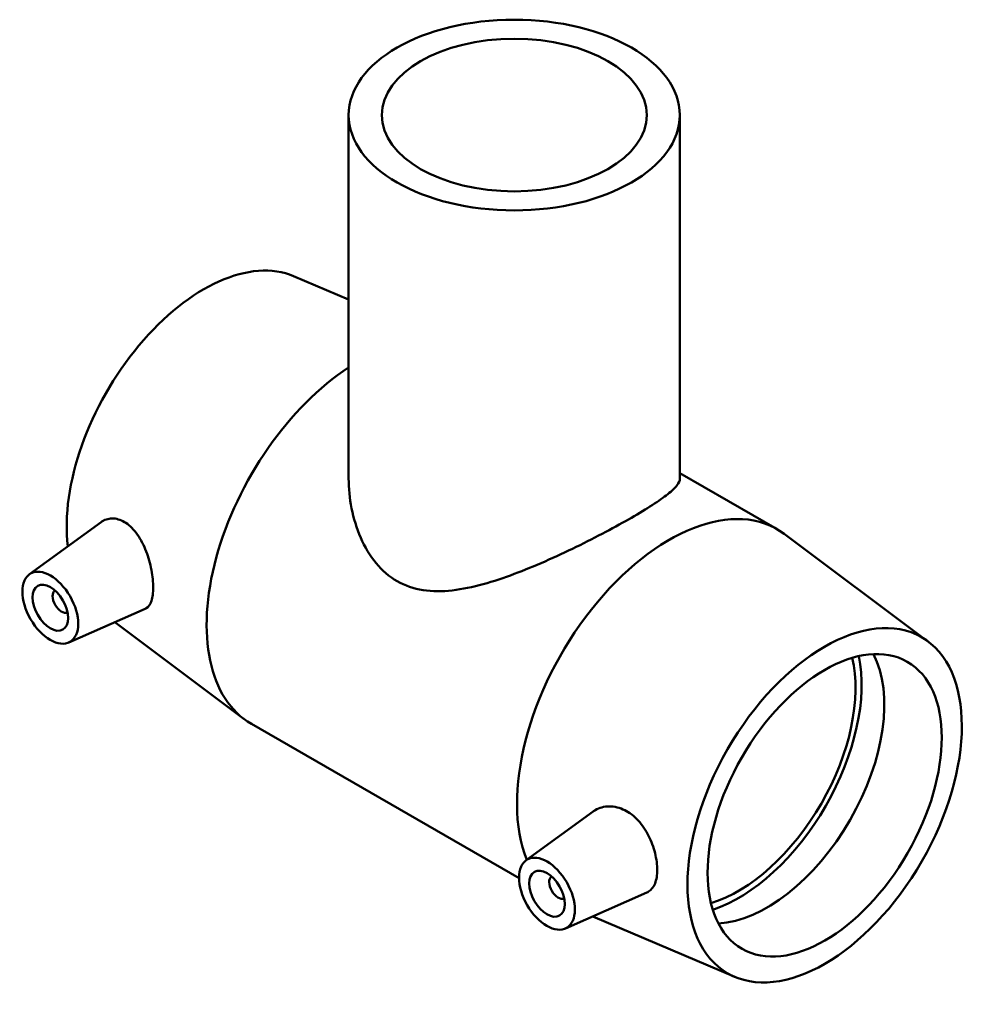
# Model space of a CAD drawing. Header units: millimetres. Extents: x -158 to 1469, y -209 to 1718.
# Tile 8 of 8: x 1287 to 1469, y 1185 to 1372. Entities that reach past the tile are written whole.
import ezdxf

# ---------------------------------------------------------------- set-up
doc = ezdxf.new("R2010")
doc.units = ezdxf.units.MM
doc.layers.add('Visible (ANSI)', color=7, linetype='Continuous', lineweight=50)

msp = doc.modelspace()

# ---------------------------------------------------------------- linework, layer by layer
at = {"layer": 'Visible (ANSI)'}
for p, q in [((1349.961, 1353.663), (1349.961, 1284.517)), ((1412.961, 1353.663), (1412.961, 1284.517)), ((1339.502, 1323.016), (1349.961, 1318.564)), ((1412.961, 1285.548), (1431.444, 1274.904)), ((1289.246, 1266.311), (1302.892, 1276.25)), ((1460.161, 1253.533), (1432.823, 1273.995)), ((1296.717, 1253.337), (1311.286, 1259.764)), ((1305.463, 1257.195), (1330.1, 1238.754)), ((1331.479, 1237.845), (1382.381, 1208.533)), ((1383.716, 1211.91), (1396.444, 1221.18)), ((1391.187, 1198.936), (1406.68, 1205.771)), ((1423.421, 1189.734), (1396.4, 1201.236))]:
    msp.add_line(p, q, dxfattribs=at)
for centre, major_axis, ratio in [((1381.461, 1353.663), (-31.5, 0), 0.5758617), ((1381.461, 1353.663), (-25.2, 0), 0.5758617), ((1293.215, 1259.958), (3.743, -6.499), 0.5780931), ((1293.215, 1259.958), (2.395, -4.16), 0.5780931), ((1440.505, 1222.374), (-18.414, -31.977), 0.5780931), ((1440.505, 1222.374), (-15.72, -27.297), 0.5780931), ((1387.684, 1205.557), (3.743, -6.499), 0.5780931), ((1387.684, 1205.557), (2.395, -4.16), 0.5780931)]:
    msp.add_ellipse(centre, major_axis=major_axis, ratio=ratio, dxfattribs=at)
for centre, major_axis, start_param, end_param in [((1322.418, 1290.376), (18.414, 31.977), 0.0696308, 2.4822379), ((1351.94, 1273.375), (-20.46, -35.53), 3.9933474, 6.2831853), ((1410.983, 1239.375), (20.46, 35.53), 6.2135545, 8.9954392), ((1295.336, 1261.18), (1.198, -2.08), 3.17361, 6.2511679), ((1429.568, 1228.672), (-15.72, -27.297), 0.3538627, 2.78773), ((1424.1, 1231.821), (15.72, 27.297), 3.6881926, 5.7365853), ((1424.1, 1231.821), (16.54, 28.722), 3.7155492, 5.7092287), ((1389.805, 1206.779), (1.198, -2.08), 3.17361, 6.2511679)]:
    msp.add_ellipse(centre, major_axis=major_axis, ratio=0.5780931, start_param=start_param, end_param=end_param, dxfattribs=at)
for points, knots in [([(1412.961, 1284.517), (1412.961, 1284.136), (1412.789, 1283.71), (1412.038, 1282.733), (1411.458, 1282.181), (1409.889, 1280.935), (1408.896, 1280.24), (1406.554, 1278.729), (1405.203, 1277.913), (1402.267, 1276.222), (1400.622, 1275.313), (1397.084, 1273.438), (1395.193, 1272.472), (1391.302, 1270.573), (1389.3, 1269.639), (1385.323, 1267.894), (1383.349, 1267.083), (1379.527, 1265.653), (1377.534, 1264.982), (1373.562, 1263.89), (1371.582, 1263.469), (1367.74, 1263.039), (1365.874, 1263.031), (1362.35, 1263.578), (1360.692, 1264.138), (1357.683, 1265.87), (1356.332, 1267.043), (1354.007, 1269.865), (1353.031, 1271.51), (1351.479, 1275.046), (1350.901, 1276.939), (1350.142, 1280.755), (1349.961, 1282.679), (1349.961, 1284.517)], [2.5533473, 2.5533473, 2.5533473, 2.5533473, 3.1762054, 3.1762054, 3.7990634, 3.7990634, 4.4219215, 4.4219215, 5.0447795, 5.0447795, 5.6676376, 5.6676376, 6.2904956, 6.2904956, 6.9133537, 6.9133537, 7.5362117, 7.5362117, 8.1745486, 8.1745486, 8.8128854, 8.8128854, 9.4512222, 9.4512222, 10.0895591, 10.0895591, 10.7278959, 10.7278959, 11.3662327, 11.3662327, 12.0045696, 12.0045696, 12.6429064, 12.6429064, 12.6429064, 12.6429064]), ([(1302.893, 1276.25), (1302.968, 1276.305), (1303.045, 1276.357), (1303.728, 1276.779), (1304.479, 1276.98), (1306.048, 1276.875), (1306.864, 1276.568), (1308.358, 1275.571), (1309.125, 1274.797), (1310.455, 1272.895), (1311.02, 1271.768), (1311.875, 1269.554), (1312.225, 1268.319), (1312.683, 1265.926), (1312.793, 1264.769), (1312.793, 1262.835), (1312.683, 1261.938), (1312.225, 1260.569), (1311.875, 1260.096), (1311.398, 1259.818), (1311.343, 1259.79), (1311.286, 1259.765)], [2.0195737, 2.0195737, 2.0195737, 2.0195737, 2.063622, 2.063622, 2.4062661, 2.4062661, 2.7489102, 2.7489102, 3.1103429, 3.1103429, 3.4717755, 3.4717755, 3.8266849, 3.8266849, 4.1815943, 4.1815943, 4.5365037, 4.5365037, 4.8914132, 4.8914132, 4.9359839, 4.9359839, 4.9359839, 4.9359839]), ([(1396.444, 1221.179), (1396.583, 1221.281), (1396.727, 1221.375), (1397.624, 1221.896), (1398.557, 1222.16), (1400.522, 1222.165), (1401.553, 1221.904), (1403.362, 1220.998), (1404.258, 1220.319), (1405.827, 1218.618), (1406.501, 1217.596), (1407.534, 1215.552), (1407.962, 1214.39), (1408.52, 1212.12), (1408.652, 1211.011), (1408.652, 1209.133), (1408.52, 1208.236), (1407.962, 1206.807), (1407.534, 1206.272), (1406.911, 1205.883), (1406.798, 1205.823), (1406.679, 1205.772)], [2.0721912, 2.0721912, 2.0721912, 2.0721912, 2.1425029, 2.1425029, 2.5039355, 2.5039355, 2.8653682, 2.8653682, 3.2080123, 3.2080123, 3.5506564, 3.5506564, 3.8952399, 3.8952399, 4.2398233, 4.2398233, 4.5844067, 4.5844067, 4.9289902, 4.9289902, 4.9993248, 4.9993248, 4.9993248, 4.9993248])]:
    msp.add_open_spline(points, degree=3, knots=knots, dxfattribs=at)

doc.saveas('drawing.dxf')
